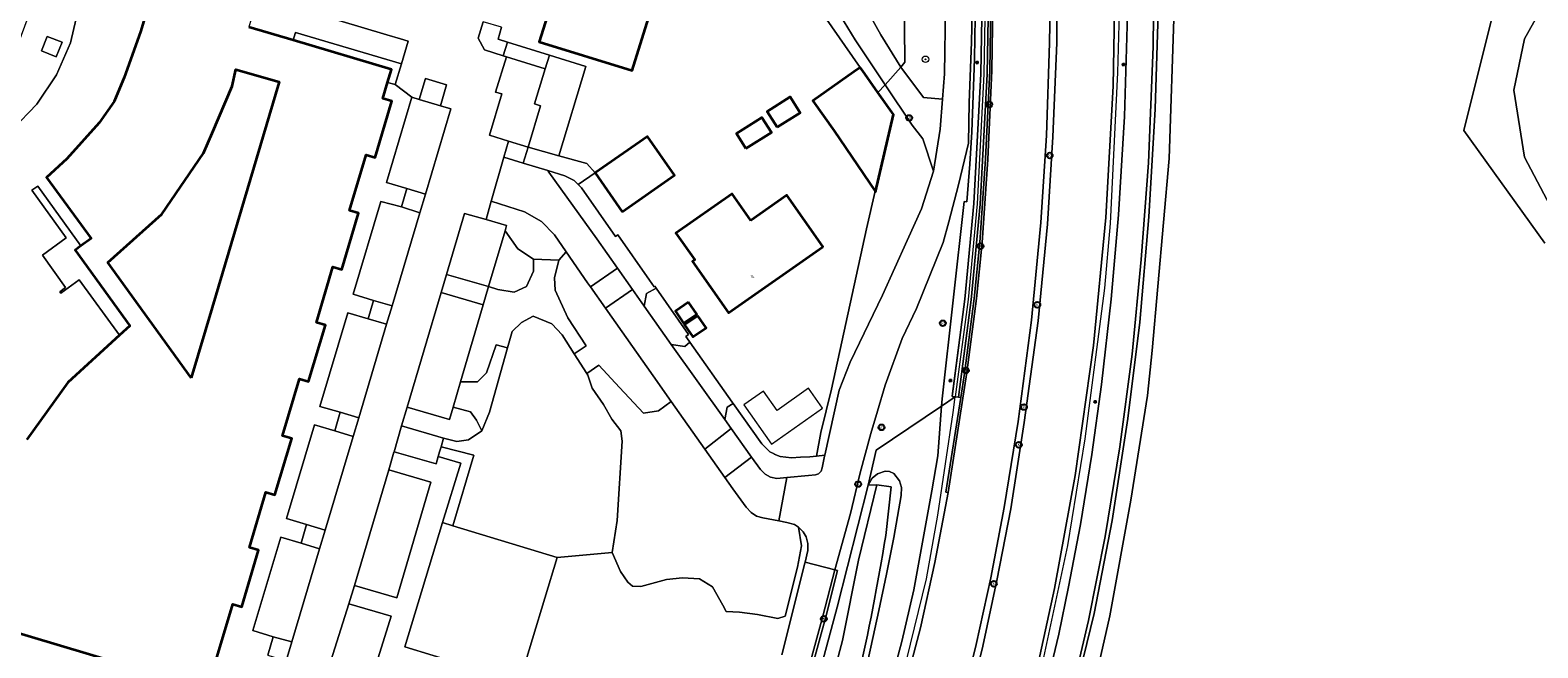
# Model space of a CAD drawing. Header units: metres. Extents: x 73718 to 76933, y 443658 to 446696.
# Tile 91 of 161: x 74978 to 75164, y 445774 to 445850. Entities that reach past the tile are written whole.
import ezdxf
from ezdxf.enums import TextEntityAlignment as Align

# ---------------------------------------------------------------- set-up
doc = ezdxf.new("R2010")
doc.units = ezdxf.units.M
for name, color, linetype, lineweight in [('B-WE-GK-BESCHOEIING-G', 130, 'GK-BESCHOEIING-SO', 18), ('B-WE-GR-BEPLANTING_CULTUUR_BODEMBEDEKKER-GV', 90, 'Continuous', 18), ('B-WE-GR-BEPLANTING_CULTUUR_HEESTERS-GV', 90, 'Continuous', 18), ('B-WE-GR-BEPLANTING_CULTUUR_ROOS-GV', 90, 'Continuous', 18), ('B-WE-GR-BEPLANTING_CULTUUR_VASTE PLANTENVAK-GV', 90, 'Continuous', 18), ('B-WE-GR-BOOM-S', 90, 'Continuous', 25), ('B-WE-GR-GRAS-GV', 60, 'Continuous', 13), ('B-WE-IE-MEUBILAIR-S', 7, 'Continuous', 25), ('B-WE-IE-MEUBILAIR_WEGMEUBILAIR-G', 7, 'Continuous', 18), ('B-WE-IE-TERREINAFSCHEIDING_KUNSTMATIG_HEKWERK_RASTER-G', 30, 'IE-TERREINAFSCHEIDING_KUNSTMATIG-SO', 18), ('B-WE-KW-KUNSTWERK_GELUIDSWERING_SCHERM-G', 170, 'Continuous', 18), ('B-WE-OG-BEBOUWING-GV', 7, 'Continuous', 35), ('B-WE-OG-BEBOUWING-T18', 10, 'Continuous', 18), ('B-WE-OG-BEBOUWING_OVERBOUWING-GV', 7, 'Continuous', 18), ('B-WE-OG-TERREIN_BEGROEID-GV', 7, 'Continuous', 18), ('B-WE-OG-TERREIN_ERF-GV', 7, 'Continuous', 18), ('B-WE-OG-TERREIN_OEVER-GV', 7, 'Continuous', 18), ('B-WE-OG-WATER_SLOOT-GV', 120, 'Continuous', 18), ('B-WE-OG-WEG-GV', 7, 'Continuous', 18), ('B-WE-VH-GESLOTENVERHARDING_ASFALT-GV', 10, 'Continuous', 18), ('B-WE-VH-GESLOTENVERHARDING_BETON-GV', 10, 'Continuous', 18), ('B-WE-VH-GESLOTENVERHARDING_KUNSTSTOF-GV', 10, 'Continuous', 18), ('B-WE-VH-OPENVERHARDING_BETONELEMENT-GV', 30, 'Continuous', 18), ('B-WE-VH-OPENVERHARDING_BETONSTRAATSTEEN-GV', 30, 'Continuous', 18), ('B-WE-VH-OPENVERHARDING_SIERBESTRATING-GV', 30, 'Continuous', 18), ('B-WE-VH-OPENVERHARDING_STRAATBAKSTEEN-GV', 30, 'Continuous', 18), ('B-WE-VH-OPENVERHARDING_TEGEL-GV', 30, 'Continuous', 18)]:
    doc.layers.add(name, color=color, linetype=linetype, lineweight=lineweight)
doc.styles.add('NLCS-ISO', font='NLCS-ISO.ttf')
doc.styles.add('NLCS-ISO-M200-T18', font='NLCS-ISO.ttf', dxfattribs={"height": 0.36})
doc.linetypes.add('GK-BESCHOEIING-SO', pattern='A,18,-3,[1,NLCS.SHX,S=0.6,R=0,X=0,Y=0],-3', length=24)
doc.linetypes.add('IE-TERREINAFSCHEIDING_KUNSTMATIG-SO', pattern='A,4,[82,NLCS.SHX,S=0.75,R=90,X=0,Y=0],4,-2', length=10)

# ---------------------------------------------------------------- blocks, each defined once
blk = doc.blocks.new('SIE-MEUBILAIR_PAAL_VERKEERSBORD-SO')
blk.add_circle((0, 0), 1.8)
at = {"style": 'NLCS-ISO'}
blk.add_text('vb', height=1.8, dxfattribs=at).set_placement((0, 0), align=Align.MIDDLE_CENTER)
blk = doc.blocks.new('SIE-MEUBILAIR_PAAL_LICHTMAST-SO')
for points in [[(-0.62, 0), (-1, 0)], [(-0.71, 0.71), (-0.44, 0.44)], [(0, 1), (0, 0.62)], [(0.44, 0.44), (0.71, 0.71)], [(1, 0), (0.62, 0)], [(-0.71, -0.71), (-0.44, -0.44)], [(0, -0.62), (0, -1)], [(0.44, -0.44), (0.71, -0.71)]]:
    blk.add_lwpolyline(points)
blk.add_circle((0, 0), 0.5)
blk = doc.blocks.new('SIE-MEUBILAIR_PUT_KOLK-SO')
blk.add_circle((0, 0), 1.8)
at = {"style": 'NLCS-ISO'}
blk.add_text('K', height=1.8, dxfattribs=at).set_placement((0, 0), align=Align.MIDDLE_CENTER)
blk = doc.blocks.new('SIE-MEUBILAIR_PUT-SO')
blk.add_circle((0, 0), 1.8)
at = {"style": 'NLCS-ISO'}
blk.add_text('P', height=1.8, dxfattribs=at).set_placement((0, 0), align=Align.MIDDLE_CENTER)
blk = doc.blocks.new('SIE-MEUBILAIR_PUT_RIOOLPUT-SO')
blk.add_circle((0, 0), 1.8)
at = {"style": 'NLCS-ISO'}
blk.add_text('RI', height=1.8, dxfattribs=at).set_placement((0, 0), align=Align.MIDDLE_CENTER)
blk = doc.blocks.new('SGR-BOOM_GBKN-SO')
at = {"linetype": 'ByBlock', "lineweight": 18}
h = blk.add_hatch(color=0, dxfattribs=at)
h.dxf.hatch_style = 1
edge = h.paths.add_edge_path()
edge.add_arc((0, 0), 0.25, 0, 360)
at = {"color": 0, "linetype": 'ByBlock', "lineweight": 18}
for radius in [2, 0.25]:
    blk.add_circle((0, 0), radius, dxfattribs=at)
at = {"color": 0, "linetype": 'ByBlock', "lineweight": 18, "style": 'NLCS-ISO'}
blk.add_attdef('SOORT', (2.5, 0), '', height=1.5, dxfattribs=at)

msp = doc.modelspace()

# ---------------------------------------------------------------- linework, layer by layer
at = {"layer": 'B-WE-GK-BESCHOEIING-G', "flags": 128}
for points in [[(75120.504, 445909.013), (75116.606, 445906.42), (75117.655, 445893.752), (75118.347, 445879.726), (75118.688, 445864.966), (75118.653, 445852.324), (75118.045, 445833.914), (75115.928, 445810.199), (75115.389, 445804.652), (75113.332, 445791.759), (75110.706, 445777.499), (75108.28, 445766.791), (75101.044, 445739.062)], [(75081.992, 445793.664), (75079.728, 445784.371)], [(75083.077, 445787.419), (75083.744, 445793.411), (75081.992, 445793.664)]]:
    msp.add_lwpolyline(points, dxfattribs=at)
at = {"layer": 'B-WE-GR-BEPLANTING_CULTUUR_BODEMBEDEKKER-GV', "flags": 128}
for points in [[(75033.422, 445850.766), (75032.815, 445848.739), (75033.593, 445847.283), (75035.9, 445846.569), (75036.431, 445848.264), (75035.266, 445848.629), (75035.68, 445850.089)], [(74979.66, 445848.954), (74978.942, 445847.169), (74980.777, 445846.424), (74981.49, 445848.268)], [(75036.306, 445846.444), (75041.081, 445844.966), (75041.607, 445846.645), (75036.431, 445848.264), (75035.9, 445846.569)], [(75038.387, 445833.334), (75038.982, 445835.28), (75036.566, 445836.049), (75035.99, 445834.066)], [(75043.668, 445822.401), (75042.232, 445824.472), (75040.619, 445826.142), (75038.519, 445827.304), (75034.422, 445828.634), (75033.792, 445826.36), (75036.323, 445825.63), (75036.129, 445824.975), (75037.701, 445822.758), (75039.649, 445821.485), (75042.751, 445821.366)], [(75033.437, 445815.856), (75034.099, 445818.109), (75028.92, 445819.59), (75028.254, 445817.353)], [(75053.305, 445815.707), (75056.64, 445810.947), (75058.307, 445810.728), (75058.927, 445811.236), (75058.844, 445811.353), (75058.417, 445811.955), (75058.578, 445812.075), (75058.74, 445812.195), (75054.779, 445817.905), (75053.593, 445817.26)], [(75033.287, 445800.291), (75032.591, 445801.643), (75031.875, 445802.637), (75029.728, 445803.247), (75029.271, 445801.693), (75024.073, 445803.233), (75023.376, 445800.934), (75028.551, 445799.42), (75030.185, 445798.979), (75031.617, 445799.218)], [(75075.563, 445797.31), (75074.547, 445797.205), (75073.736, 445797.12), (75072.59, 445797.048), (75071.445, 445796.976), (75070.054, 445797.127), (75069.318, 445797.435), (75069.328, 445797.474), (75068.792, 445797.731), (75067.806, 445798.714), (75064.273, 445803.697), (75063.509, 445803.235), (75063.248, 445801.71), (75064.034, 445800.601), (75066.535, 445797.066), (75067.622, 445795.53), (75068.218, 445794.985), (75068.868, 445794.582), (75069.643, 445794.429), (75070.89, 445794.548), (75073.575, 445794.803), (75074.44, 445794.891), (75074.804, 445795.022), (75075.115, 445795.331), (75075.263, 445795.751), (75075.538, 445797.197)]]:
    msp.add_lwpolyline(points, close=True, dxfattribs=at)
at = {"layer": 'B-WE-GR-BEPLANTING_CULTUUR_HEESTERS-GV', "flags": 128}
for points in [[(75038.982, 445835.28), (75042.76, 445834.229), (75046.103, 445845.238), (75041.607, 445846.645), (75041.081, 445844.966), (75039.773, 445840.629), (75040.521, 445840.401)], [(75044.673, 445809.812), (75046.153, 445810.784), (75043.868, 445814.262), (75042.313, 445817.668), (75042.234, 445819.179), (75042.751, 445821.366), (75039.649, 445821.485), (75039.649, 445819.998), (75038.774, 445818.106), (75037.263, 445817.43), (75035.235, 445817.748), (75034.099, 445818.109), (75033.437, 445815.856), (75030.643, 445806.357), (75032.75, 445806.357), (75033.824, 445807.469), (75035.056, 445810.928), (75036.443, 445810.536), (75037.012, 445812.552), (75038.143, 445813.681), (75039.598, 445814.454), (75041.89, 445813.527), (75043.19, 445812.161)], [(75050.583, 445799.043), (75049.95, 445789.242), (75049.357, 445785.29), (75050.374, 445782.952), (75051.296, 445781.663), (75051.863, 445781.148), (75052.88, 445781.096), (75056.06, 445781.959), (75058.017, 445782.178), (75060.103, 445782.037), (75061.699, 445781.071), (75063, 445778.829), (75063.424, 445778.018), (75065.047, 445777.94), (75067.287, 445777.67), (75069.785, 445777.154), (75070.683, 445777.47), (75072.215, 445783.489), (75072.71, 445786.13), (75072.334, 445788.423), (75071.832, 445788.745), (75070.894, 445789.02), (75069.886, 445789.207), (75067.926, 445789.572), (75067.157, 445789.798), (75066.473, 445790.218), (75065.863, 445790.879), (75064.214, 445793.155), (75063.222, 445794.563), (75060.759, 445798.057), (75056.628, 445803.919), (75055.038, 445802.796), (75053.204, 445802.488), (75050.266, 445805.659), (75047.7, 445808.429), (75046.2, 445807.395), (75046.331, 445807.188), (75046.885, 445805.578), (75048.288, 445803.543), (75049.306, 445801.739), (75050.4, 445800.309)]]:
    msp.add_lwpolyline(points, close=True, dxfattribs=at)
at = {"layer": 'B-WE-GR-BEPLANTING_CULTUUR_ROOS-GV', "flags": 128}
for points in [[(75041.394, 445832.415), (75043.509, 445831.769), (75044.641, 445831.206), (75045.153, 445830.685), (75047.238, 445832.131), (75046.224, 445833.284), (75042.76, 445834.229), (75038.982, 445835.28), (75038.387, 445833.334)], [(75039.649, 445821.485), (75037.701, 445822.758), (75036.129, 445824.975), (75034.099, 445818.109), (75035.235, 445817.748), (75037.263, 445817.43), (75038.774, 445818.106), (75039.649, 445819.998)], [(75044.673, 445809.812), (75046.2, 445807.395), (75047.7, 445808.429), (75050.266, 445805.659), (75053.204, 445802.488), (75055.038, 445802.796), (75056.628, 445803.919), (75054.389, 445807.096), (75048.517, 445815.451), (75046.682, 445818.062), (75046.315, 445818.585), (75043.668, 445822.401), (75042.751, 445821.366), (75042.234, 445819.179), (75042.313, 445817.668), (75043.868, 445814.262), (75046.153, 445810.784)], [(75036.443, 445810.536), (75035.056, 445810.928), (75033.824, 445807.469), (75032.75, 445806.357), (75030.643, 445806.357), (75029.728, 445803.247), (75031.875, 445802.637), (75032.591, 445801.643), (75033.287, 445800.291), (75034.202, 445802.598)]]:
    msp.add_lwpolyline(points, close=True, dxfattribs=at)
at = {"layer": 'B-WE-GR-BEPLANTING_CULTUUR_VASTE PLANTENVAK-GV', "flags": 128}
for points in [[(75025.531, 445841.185), (75028.153, 445840.407), (75028.904, 445842.979), (75026.331, 445843.777)], [(75023.346, 445827.919), (75025.607, 445827.191), (75026.312, 445829.507), (75024.028, 445830.21)], [(75021.517, 445813.449), (75022.201, 445815.728), (75019.914, 445816.398), (75019.24, 445814.136)], [(75015.796, 445802.597), (75015.125, 445800.309), (75017.407, 445799.619), (75018.096, 445801.898)], [(75013.258, 445785.773), (75013.951, 445788.054), (75011.664, 445788.744), (75010.99, 445786.46)], [(75009.831, 445774.266), (75007.55, 445774.923), (75006.869, 445772.631), (75009.153, 445771.945)]]:
    msp.add_lwpolyline(points, close=True, dxfattribs=at)
at = {"layer": 'B-WE-GR-GRAS-GV', "flags": 128}
for points in [[(75079.733, 445853.858), (75079.672, 445853.955), (75079.661, 445853.94), (75077.055, 445852.247), (75079.308, 445848.524), (75083.004, 445843.006), (75084.967, 445845.159), (75082.495, 445849.161), (75080.745, 445852.233)], [(75082.125, 445842.041), (75083.004, 445843.006), (75079.308, 445848.524), (75077.055, 445852.247), (75075.472, 445851.488), (75079.942, 445845.14), (75080.218, 445844.749)]]:
    msp.add_lwpolyline(points, close=True, dxfattribs=at)
at = {"layer": 'B-WE-IE-MEUBILAIR_WEGMEUBILAIR-G', "flags": 128}
for points in [[(75083.039, 445697.14), (75085.675, 445708.754), (75088.516, 445720.345), (75091.88, 445732.024), (75097.281, 445751.32), (75100.31, 445762.742), (75102.219, 445770.608), (75105.524, 445786.188), (75107.696, 445799.338), (75110.098, 445817.918), (75110.805, 445825.879), (75111.714, 445844.505), (75112.085, 445857.859), (75111.86, 445873.843), (75111.408, 445885.871), (75109.938, 445905.831), (75108.736, 445917.751), (75107.341, 445928.357), (75105.366, 445941.524), (75103.24, 445953.348), (75101.904, 445959.871), (75100.01, 445969.042), (75098.206, 445976.83), (75096.252, 445984.606)], [(75091.421, 445802.561), (75091.667, 445804.508)], [(75045.733, 445639.804), (75047.382, 445644.039), (75049.721, 445651.674), (75054.668, 445668.218), (75060.132, 445686.189), (75067.173, 445709.124), (75072.225, 445725.64), (75078.882, 445747.331), (75083.679, 445763.924), (75088.12, 445782.068), (75089.511, 445789.904), (75091.421, 445802.561)]]:
    msp.add_lwpolyline(points, dxfattribs=at)
at = {"layer": 'B-WE-IE-TERREINAFSCHEIDING_KUNSTMATIG_HEKWERK_RASTER-G', "flags": 128}
msp.add_lwpolyline([(75094.88, 445872.29), (75095.008, 445858.24), (75094.763, 445844.325), (75093.92, 445828.347), (75092.799, 445816.544), (75091.23, 445804.566)], dxfattribs=at)
at = {"layer": 'B-WE-KW-KUNSTWERK_GELUIDSWERING_SCHERM-G', "flags": 128}
for points in [[(75051.61, 446032.01), (75053.698, 446026.916), (75060.279, 446008.806), (75064.839, 445994.684), (75069.719, 445978.452), (75073.854, 445963.9), (75077.891, 445949.07), (75079.867, 445940.549), (75081.311, 445933.36), (75082.206, 445928.286), (75083.21, 445921.882), (75083.906, 445916.369), (75084.67, 445908.465), (75085.254, 445899.123), (75085.465, 445889.496), (75085.347, 445854.439), (75085.43, 445845.8)], [(75095.32, 445872.294), (75095.448, 445858.238), (75095.202, 445844.309), (75094.359, 445828.315), (75093.237, 445816.495), (75091.667, 445804.508), (75089.974, 445803.365), (75081.914, 445797.921), (75080.905, 445793.62), (75077.105, 445778.57), (75068.781, 445747.682), (75059.383, 445712.955), (75044.363, 445658.984), (75042.227, 445651.418), (75038.93, 445639.741), (75036.845, 445631.996), (75035.881, 445627.763), (75032.206, 445610.094), (75028.107, 445593.431), (75024.175, 445579.671), (75021.512, 445571.126), (75020.205, 445567.473), (75019.707, 445566.082)]]:
    msp.add_lwpolyline(points, dxfattribs=at)
at = {"layer": 'B-WE-OG-BEBOUWING-GV', "flags": 128}
for points in [[(75054.635, 445853.862), (75051.47, 445854.827), (75051.41, 445854.551), (75044.941, 445856.541), (75044.137, 445853.893), (75042.266, 445854.47), (75040.336, 445848.3), (75051.807, 445844.762)], [(74997.415, 445806.84), (74987.137, 445821.074), (74993.807, 445827.042), (74998.936, 445834.544), (75000, 445837.038), (75002.464, 445842.815), (75002.943, 445844.873), (75008.275, 445843.338), (75000, 445815.528)], [(75081.777, 445829.891), (75081.837, 445829.803), (75084.031, 445839.332), (75082.125, 445842.041), (75080.218, 445844.749), (75079.942, 445845.14), (75079.131, 445844.569), (75074.103, 445841.029), (75076.725, 445837.304)], [(75069.706, 445837.751), (75072.529, 445839.544), (75071.294, 445841.487), (75068.472, 445839.694)], [(75065.845, 445835.113), (75068.985, 445837.107), (75067.8, 445838.972), (75064.661, 445836.977)], [(75050.577, 445827.339), (75057.028, 445831.833), (75053.689, 445836.602), (75047.239, 445832.131)], [(75066.443, 445826.268), (75064.129, 445829.555), (75057.211, 445824.685), (75059.525, 445821.398), (75059.234, 445821.193), (75063.699, 445814.85), (75075.309, 445823.022), (75075.337, 445823.042), (75075.32, 445823.066), (75070.872, 445829.385)], [(75058.768, 445816.185), (75057.135, 445815.071), (75058.139, 445813.6), (75059.772, 445814.715)], [(75059.918, 445814.493), (75058.284, 445813.378), (75059.288, 445811.907), (75060.922, 445813.022)]]:
    msp.add_lwpolyline(points, close=True, dxfattribs=at)
for points in [[(74991.952, 445852.106), (74991.168, 445849.513), (74989.157, 445843.881), (74987.912, 445840.913), (74986.055, 445838.29), (74982.099, 445833.858), (74979.565, 445831.539), (74985.087, 445824.039), (74983.831, 445823.13), (74983.116, 445822.613), (74989.861, 445813.272), (74988.6, 445812.118), (74982.215, 445806.278), (74977.168, 445799.227)], [(75000.51, 445772.08), (75002.547, 445778.944), (75003.659, 445778.614), (75005.724, 445785.574), (75004.612, 445785.904), (75006.646, 445792.759), (75007.758, 445792.429), (75009.815, 445799.36), (75008.703, 445799.69), (75010.794, 445806.736), (75011.906, 445806.406), (75013.969, 445813.357), (75012.857, 445813.687), (75014.891, 445820.541), (75016.003, 445820.211), (75018.066, 445827.162), (75016.954, 445827.492), (75018.988, 445834.346), (75020.1, 445834.016), (75022.16, 445840.957), (75021.048, 445841.287), (75021.642, 445843.288), (75022.118, 445844.892), (75010.019, 445848.482), (75004.532, 445850.109)], [(74969.691, 445777.299), (75000, 445768.248)]]:
    msp.add_lwpolyline(points, dxfattribs=at)
at = {"layer": 'B-WE-OG-BEBOUWING_OVERBOUWING-GV', "flags": 128}
msp.add_lwpolyline([(75075.288, 445803.11), (75073.561, 445805.559), (75069.712, 445802.814), (75068.001, 445805.203), (75065.596, 445803.508), (75069.001, 445798.678)], close=True, dxfattribs=at)
at = {"layer": 'B-WE-OG-TERREIN_BEGROEID-GV', "flags": 128}
for points in [[(75068.781, 445747.682), (75077.105, 445778.57), (75080.905, 445793.62), (75081.914, 445797.921), (75089.974, 445803.365), (75090.042, 445804.251), (75092.767, 445828.581), (75093.103, 445828.543), (75093.449, 445833.203), (75093.708, 445837.174), (75094.048, 445846.209), (75094.129, 445851.272), (75094.125, 445872.252), (75094.12, 445872.252), (75093.599, 445882.486), (75093.05, 445891.814), (75092.44, 445900.812), (75091.554, 445909.062), (75090.929, 445915.619), (75090.144, 445923.41), (75088.664, 445932.845), (75086.863, 445943.514), (75085.12, 445952.999), (75080.151, 445974.251)], [(75073.854, 445963.9), (75077.891, 445949.07), (75079.867, 445940.549), (75081.311, 445933.36), (75082.206, 445928.286), (75083.21, 445921.882), (75083.906, 445916.369), (75084.67, 445908.465), (75085.254, 445899.123), (75085.465, 445889.496), (75085.347, 445854.439), (75085.43, 445845.8), (75084.967, 445845.159), (75087.755, 445841.417), (75090.092, 445841.221), (75090.331, 445844.33), (75090.463, 445852.545), (75090.232, 445876.867), (75088.731, 445897.176), (75088.007, 445906.964), (75086.503, 445920.503), (75083.4, 445940.878), (75080.341, 445957.148), (75077.077, 445971.236)], [(75093.814, 445855.674), (75093.673, 445848.23), (75093.371, 445840.792), (75093.3, 445835.777), (75092.06, 445830.654), (75090.851, 445826.095), (75090.17, 445823.556), (75086.883, 445815.387), (75085.094, 445811.698), (75083.024, 445805.954), (75082.053, 445802.733), (75081.239, 445799.969), (75079.938, 445795.15), (75078.733, 445790.117), (75076.814, 445783.187), (75077.153, 445783.1), (75075.678, 445777.352), (75066.744, 445744.63)], [(75080.745, 445852.233), (75082.495, 445849.161), (75084.967, 445845.159), (75085.43, 445845.8), (75085.347, 445854.439)], [(75030.75, 445771.548), (75023.757, 445773.673), (75028.412, 445788.991), (75030.664, 445796.32), (75027.899, 445797.157), (75027.633, 445796.232), (75022.447, 445797.733), (75022.426, 445797.66), (75021.785, 445795.483), (75026.983, 445793.973), (75022.767, 445779.695), (75017.557, 445781.224), (75016.884, 445778.983), (75022.073, 445777.436), (75017.645, 445763.215)], [(75070.272, 445772.686), (75073.099, 445783.995), (75073.132, 445784.132), (75073.467, 445785.56), (75073.475, 445786.426), (75073.252, 445787.245), (75072.896, 445787.858), (75072.334, 445788.423), (75072.71, 445786.13), (75072.215, 445783.489), (75070.683, 445777.47), (75069.785, 445777.154), (75067.287, 445777.67), (75065.047, 445777.94), (75063.424, 445778.018), (75063, 445778.829), (75061.699, 445781.071), (75060.103, 445782.037), (75058.017, 445782.178), (75056.06, 445781.959), (75052.88, 445781.096), (75051.863, 445781.148), (75051.296, 445781.663), (75050.374, 445782.952), (75049.357, 445785.29), (75042.573, 445784.687), (75037.995, 445769.624)]]:
    msp.add_lwpolyline(points, dxfattribs=at)
for points in [[(75089.807, 445837.521), (75090.092, 445841.221), (75087.755, 445841.417), (75084.967, 445845.159), (75083.004, 445843.006), (75086.362, 445837.993), (75087.669, 445836.318), (75088.971, 445832.318)], [(75077.323, 445805.326), (75078.708, 445808.779), (75082.699, 445817.034), (75085.735, 445823.798), (75087.487, 445827.693), (75088.971, 445832.318), (75087.669, 445836.318), (75086.362, 445837.993), (75083.004, 445843.006), (75082.125, 445842.041), (75084.031, 445839.332), (75081.837, 445829.803), (75081.777, 445829.891), (75080.732, 445825.205), (75076.401, 445805.465), (75075.081, 445800.094), (75074.547, 445797.205), (75075.563, 445797.31)], [(75050.4, 445800.309), (75049.306, 445801.739), (75048.288, 445803.543), (75046.885, 445805.578), (75046.331, 445807.188), (75046.2, 445807.395), (75044.673, 445809.812), (75043.19, 445812.161), (75041.89, 445813.527), (75039.598, 445814.454), (75038.143, 445813.681), (75037.012, 445812.552), (75036.443, 445810.536), (75034.202, 445802.598), (75033.287, 445800.291), (75031.617, 445799.218), (75030.185, 445798.979), (75028.551, 445799.42), (75028.238, 445798.332), (75032.289, 445797.317), (75029.701, 445788.599), (75042.573, 445784.687), (75049.357, 445785.29), (75049.95, 445789.242), (75050.583, 445799.043)]]:
    msp.add_lwpolyline(points, close=True, dxfattribs=at)
at = {"layer": 'B-WE-OG-TERREIN_ERF-GV', "flags": 128}
for points in [[(75166.241, 445825.815), (75161.877, 445834.044), (75160.538, 445842.321), (75161.872, 445848.653), (75166.454, 445856.922)], [(75054.635, 445853.862), (75051.807, 445844.762), (75040.336, 445848.3), (75042.266, 445854.47)], [(75158.52, 445854.039), (75154.392, 445837.339), (75164.38, 445823.455)], [(75035.68, 445850.089), (75035.266, 445848.629), (75036.431, 445848.264), (75041.607, 445846.645), (75046.103, 445845.238), (75042.76, 445834.229), (75046.224, 445833.284), (75047.238, 445832.131), (75045.153, 445830.685), (75045.542, 445830.288), (75049.762, 445824.262), (75050.053, 445824.466), (75053.934, 445818.913), (75054.542, 445818.087), (75054.615, 445818.141), (75054.779, 445817.905), (75058.74, 445812.195), (75058.578, 445812.075), (75058.417, 445811.955), (75058.844, 445811.353), (75058.927, 445811.236), (75064.158, 445803.859), (75064.273, 445803.697), (75067.806, 445798.714), (75068.792, 445797.731), (75069.328, 445797.474), (75069.318, 445797.435), (75070.054, 445797.127), (75071.445, 445796.976), (75072.59, 445797.048), (75073.736, 445797.12), (75074.547, 445797.205), (75075.081, 445800.094), (75076.401, 445805.465), (75080.732, 445825.205), (75081.777, 445829.891), (75076.725, 445837.304), (75074.103, 445841.029), (75079.131, 445844.569), (75079.942, 445845.14), (75075.472, 445851.488)]]:
    msp.add_lwpolyline(points, dxfattribs=at)
for points in [[(75021.642, 445843.288), (75022.584, 445843.044), (75023.354, 445845.581), (75010.301, 445849.429), (75010.019, 445848.482), (75022.118, 445844.892)], [(74997.415, 445806.84), (75000, 445815.528), (75008.275, 445843.338), (75002.943, 445844.873), (75002.464, 445842.815), (75000, 445837.038), (74998.936, 445834.544), (74993.807, 445827.042), (74987.137, 445821.074)], [(75069.706, 445837.751), (75068.472, 445839.694), (75071.294, 445841.487), (75072.529, 445839.544)], [(75065.845, 445835.113), (75064.661, 445836.977), (75067.8, 445838.972), (75068.985, 445837.107)], [(75050.577, 445827.339), (75047.239, 445832.131), (75053.689, 445836.602), (75057.028, 445831.833)], [(74988.6, 445812.118), (74989.861, 445813.272), (74983.116, 445822.613), (74983.831, 445823.13), (74978.491, 445830.49), (74977.754, 445829.992), (74982.005, 445824.107), (74979.082, 445821.976), (74981.933, 445818.004), (74981.214, 445817.451), (74981.332, 445817.283), (74983.601, 445818.927)], [(75066.443, 445826.268), (75070.872, 445829.385), (75075.32, 445823.066), (75075.337, 445823.042), (75075.309, 445823.022), (75063.699, 445814.85), (75059.234, 445821.193), (75059.525, 445821.398), (75057.211, 445824.685), (75064.129, 445829.555)], [(75058.768, 445816.185), (75059.772, 445814.715), (75058.139, 445813.6), (75057.135, 445815.071)], [(75059.918, 445814.493), (75060.922, 445813.022), (75059.288, 445811.907), (75058.284, 445813.378)]]:
    msp.add_lwpolyline(points, close=True, dxfattribs=at)
at = {"layer": 'B-WE-OG-TERREIN_OEVER-GV', "flags": 128}
for points in [[(75116.716, 445853.197), (75116.335, 445839.964), (75115.541, 445826.689), (75114.416, 445813.696), (75112.946, 445801.823), (75111.007, 445789.265), (75108.776, 445777.794), (75106.497, 445768.348)], [(75108.28, 445766.791), (75110.706, 445777.499), (75113.332, 445791.759), (75115.389, 445804.652), (75115.928, 445810.199), (75118.045, 445833.914), (75118.653, 445852.324)], [(75079.728, 445784.371), (75081.992, 445793.664), (75080.905, 445793.62), (75077.105, 445778.57), (75068.781, 445747.682), (75067.861, 445744.281), (75059.383, 445712.955), (75056.646, 445703.121), (75044.363, 445658.984), (75042.227, 445651.418), (75038.93, 445639.741), (75036.845, 445631.996)], [(75056.303, 445679.717), (75061.48, 445697.682), (75066.968, 445717.541), (75075.914, 445751.272), (75077.051, 445755.729), (75078.154, 445760.194), (75079.224, 445764.668), (75080.261, 445769.149), (75081.264, 445773.639), (75082.233, 445778.135), (75083.169, 445782.639), (75084.071, 445787.149), (75084.977, 445792.319), (75085.044, 445793.306), (75084.774, 445794.136), (75084.066, 445795.03), (75083.536, 445795.309), (75083.005, 445795.333), (75082.058, 445794.999), (75081.418, 445794.461), (75080.905, 445793.62), (75081.992, 445793.664), (75083.744, 445793.411), (75083.077, 445787.419)], [(75038.035, 445627.975), (75039.95, 445635.075), (75042.854, 445644.488), (75043.745, 445647.927), (75050.035, 445670.978), (75052.972, 445682.542), (75058.331, 445701.67), (75061.635, 445713.804), (75062.548, 445718.171), (75068.558, 445739.788), (75077.746, 445774.438), (75079.728, 445784.371)]]:
    msp.add_lwpolyline(points, dxfattribs=at)
at = {"layer": 'B-WE-OG-TERREIN_OEVER-GV'}
msp.add_lwpolyline([(75083.077, 445787.419, -0.0355544), (75074.878, 445751.949)], format="xyb", dxfattribs=at)
at = {"layer": 'B-WE-OG-WATER_SLOOT-GV', "flags": 128}
for points in [[(75164.38, 445823.455), (75154.392, 445837.339), (75158.52, 445854.039), (75157.148, 445855.999), (75157.033, 445855.879), (75151.184, 445864.516), (75145.577, 445872.796), (75145.221, 445873.322), (75139.947, 445881.052), (75131.852, 445892.919), (75126.217, 445901.18), (75125.732, 445901.89), (75120.504, 445909.013), (75116.606, 445906.42), (75117.655, 445893.752), (75118.347, 445879.726), (75118.688, 445864.966), (75118.653, 445852.324), (75118.045, 445833.914), (75115.928, 445810.199), (75115.389, 445804.652), (75113.332, 445791.759), (75110.706, 445777.499), (75108.28, 445766.791)], [(75083.077, 445787.419), (75083.744, 445793.411), (75081.992, 445793.664), (75079.728, 445784.371), (75077.746, 445774.438), (75068.558, 445739.788), (75062.548, 445718.171), (75061.635, 445713.804), (75058.331, 445701.67), (75061.091, 445701.085), (75063.699, 445709.708)]]:
    msp.add_lwpolyline(points, dxfattribs=at)
at = {"layer": 'B-WE-OG-WATER_SLOOT-GV'}
msp.add_lwpolyline([(75074.878, 445751.949, 0.0355544), (75083.077, 445787.419)], format="xyb", dxfattribs=at)
at = {"layer": 'B-WE-OG-WEG-GV', "flags": 128}
for points in [[(75091.917, 445998.861), (75094.559, 445988.626), (75095.521, 445984.881), (75098.084, 445974.904), (75101.05, 445961.387), (75101.049, 445961.378), (75101.342, 445959.793), (75105.041, 445939.784), (75107.053, 445926.063), (75109.022, 445909.013), (75110.388, 445893.323), (75111.207, 445876.423), (75111.447, 445859.98), (75111.432, 445859.194), (75111.129, 445842.824), (75110.239, 445826.61), (75108.725, 445810.817), (75106.431, 445794.801), (75103.908, 445780.865), (75101.173, 445768.41)], [(75103.753, 445772.301), (75104.447, 445775.22), (75105.625, 445781.074), (75107.121, 445788.775), (75108.502, 445797.41), (75109.71, 445806.027), (75110.9, 445816.552), (75111.802, 445826.953), (75112.524, 445839.068), (75112.869, 445850.245), (75112.924, 445859.189), (75112.942, 445861.962), (75112.776, 445873.529), (75112.369, 445884.275), (75111.773, 445895.607), (75110.914, 445907.315), (75109.933, 445920.281), (75109.154, 445929.13), (75108.467, 445935.249), (75107.511, 445942.528), (75106.331, 445950.513), (75105.229, 445956.618), (75104.05, 445962.944)], [(75116.21, 445859.123), (75116.076, 445847.702), (75115.49, 445833.354), (75114.597, 445821.442), (75113.463, 445809.765), (75111.939, 445798.357), (75110.131, 445787.281), (75108.087, 445776.931), (75106.35, 445769.547)], [(75094.129, 445851.272), (75094.048, 445846.209), (75093.708, 445837.174), (75093.449, 445833.203), (75093.103, 445828.543), (75092.767, 445828.581), (75090.042, 445804.251), (75089.974, 445803.365), (75091.667, 445804.508), (75091.28, 445804.559), (75092.849, 445816.539), (75093.97, 445828.343), (75094.813, 445844.323), (75095.058, 445858.24)], [(75095.838, 445858.237), (75095.592, 445844.296), (75094.748, 445828.286), (75093.624, 445816.451), (75092.053, 445804.458), (75092.327, 445804.423), (75092.79, 445807.385), (75093.991, 445816.639), (75094.697, 445823.542), (75095.372, 445833.861), (75095.916, 445844.773), (75096.105, 445855.516)], [(75106.497, 445768.348), (75108.776, 445777.794), (75111.007, 445789.265), (75112.946, 445801.823), (75114.416, 445813.696), (75115.541, 445826.689), (75116.335, 445839.964), (75116.716, 445853.197)], [(75082.462, 445764.663), (75085.064, 445774.339), (75086.543, 445780.701), (75088.783, 445792.9), (75089.505, 445797.241), (75089.974, 445803.365), (75081.914, 445797.921), (75080.905, 445793.62), (75081.418, 445794.461), (75082.058, 445794.999), (75083.005, 445795.333), (75083.536, 445795.309), (75084.066, 445795.03), (75084.774, 445794.136), (75085.044, 445793.306), (75084.977, 445792.319), (75084.071, 445787.149), (75083.169, 445782.639), (75082.233, 445778.135), (75081.264, 445773.639), (75080.261, 445769.149)], [(75085.153, 445767.578), (75087.376, 445776.02), (75089.159, 445784.072), (75090.784, 445792.717), (75090.503, 445792.756), (75092.327, 445804.423), (75092.053, 445804.458), (75091.667, 445804.508), (75089.974, 445803.365), (75089.505, 445797.241), (75088.783, 445792.9), (75086.543, 445780.701), (75085.064, 445774.339), (75082.462, 445764.663)]]:
    msp.add_lwpolyline(points, dxfattribs=at)
at = {"layer": 'B-WE-VH-GESLOTENVERHARDING_ASFALT-GV', "flags": 128}
for points in [[(75243.353, 445912.032), (75242.611, 445916.881), (75221.42, 445902.108), (75207.544, 445892.609), (75194.533, 445883.55), (75193.231, 445882.643), (75184.604, 445878.371), (75183.179, 445877.503), (75181.436, 445876.898), (75180.689, 445876.689), (75177.838, 445876.316), (75175.394, 445876.772), (75167.191, 445869.853), (75167.695, 445868.854), (75168.396, 445865.541), (75168.194, 445861.619), (75166.454, 445856.922), (75161.872, 445848.653), (75160.538, 445842.321), (75161.877, 445834.044), (75166.241, 445825.815), (75166.773, 445825.176), (75168.544, 445823.05)], [(75092.046, 445765.05), (75094.242, 445773.951), (75096.039, 445782.172), (75097.688, 445790.873), (75099.405, 445801.446), (75101.047, 445813.958), (75102.231, 445825.999), (75102.896, 445836.729), (75103.294, 445848.172), (75103.472, 445859.433), (75103.476, 445859.716), (75096.358, 445859.864), (75096.32, 445855.563), (75096.176, 445844.756), (75095.663, 445833.757), (75094.964, 445823.528), (75094.264, 445816.629), (75093.076, 445807.516), (75090.784, 445792.717), (75089.159, 445784.072), (75087.376, 445776.02), (75085.153, 445767.578)], [(75066.407, 445744.722), (75075.34, 445777.442), (75076.814, 445783.187), (75073.132, 445784.132), (75073.099, 445783.995), (75070.272, 445772.686)]]:
    msp.add_lwpolyline(points, dxfattribs=at)
msp.add_lwpolyline([(75111.432, 445859.194), (75108.863, 445859.28), (75107.863, 445859.307), (75106.852, 445859.334), (75104.261, 445859.404), (75104.177, 445848.17), (75103.675, 445836.584), (75103.043, 445825.805), (75101.87, 445813.87), (75100.166, 445801.356), (75098.5, 445790.685), (75096.789, 445781.832), (75095.058, 445773.734), (75092.872, 445764.825), (75091.914, 445761.35), (75096.364, 445760.198), (75098.869, 445759.566), (75101.173, 445768.41), (75103.908, 445780.865), (75106.431, 445794.801), (75108.725, 445810.817), (75110.239, 445826.61), (75111.129, 445842.824)], close=True, dxfattribs=at)
at = {"layer": 'B-WE-VH-GESLOTENVERHARDING_BETON-GV', "flags": 128}
for points in [[(75093.013, 445961.103), (75093.49, 445958.703), (75095.498, 445948.604), (75097.397, 445937.439), (75099.247, 445924.51), (75100.738, 445912.045), (75102.075, 445897.675), (75102.914, 445883.319), (75103.338, 445870.869), (75103.476, 445859.716), (75103.472, 445859.433), (75103.294, 445848.172), (75102.896, 445836.729), (75102.231, 445825.999), (75101.047, 445813.958), (75099.405, 445801.446), (75097.688, 445790.873), (75096.039, 445782.172), (75094.242, 445773.951), (75092.046, 445765.05)], [(75092.872, 445764.825), (75095.058, 445773.734), (75096.789, 445781.832), (75098.5, 445790.685), (75100.166, 445801.356), (75101.87, 445813.87), (75103.043, 445825.805), (75103.675, 445836.584), (75104.177, 445848.17), (75104.261, 445859.404), (75104.263, 445859.662), (75104.122, 445870.849), (75103.75, 445883.452), (75102.883, 445897.861), (75101.513, 445912.179), (75100.104, 445924.696), (75098.233, 445937.462), (75096.336, 445948.763), (75094.288, 445958.814), (75093.801, 445961.2)]]:
    msp.add_lwpolyline(points, dxfattribs=at)
msp.add_lwpolyline([(75095.32, 445872.294), (75094.93, 445872.29), (75095.058, 445858.24), (75094.813, 445844.323), (75093.97, 445828.343), (75092.849, 445816.539), (75091.28, 445804.559), (75091.667, 445804.508), (75092.053, 445804.458), (75093.624, 445816.451), (75094.748, 445828.286), (75095.592, 445844.296), (75095.838, 445858.237), (75095.71, 445872.297)], close=True, dxfattribs=at)
at = {"layer": 'B-WE-VH-GESLOTENVERHARDING_KUNSTSTOF-GV', "flags": 128}
msp.add_lwpolyline([(75037.995, 445769.624), (75042.573, 445784.687), (75029.701, 445788.599), (75028.412, 445788.991), (75023.757, 445773.673), (75030.75, 445771.548), (75030.827, 445771.802)], close=True, dxfattribs=at)
at = {"layer": 'B-WE-VH-OPENVERHARDING_BETONELEMENT-GV', "flags": 128}
msp.add_lwpolyline([(75096.105, 445855.516), (75095.916, 445844.773), (75095.372, 445833.861), (75094.697, 445823.542), (75093.991, 445816.639), (75092.79, 445807.385), (75092.327, 445804.423), (75090.503, 445792.756), (75090.784, 445792.717), (75093.076, 445807.516), (75094.264, 445816.629), (75094.964, 445823.528), (75095.663, 445833.757), (75096.176, 445844.756), (75096.32, 445855.563)], dxfattribs=at)
msp.add_lwpolyline([(75044.493, 445663.283), (75044.832, 445663.196), (75049.337, 445680.089), (75055.279, 445702.611), (75055.597, 445703.775), (75066.742, 445744.62), (75066.744, 445744.63), (75075.678, 445777.352), (75077.153, 445783.1), (75076.814, 445783.187), (75075.34, 445777.442), (75066.407, 445744.722), (75054.941, 445702.702), (75048.999, 445680.179)], close=True, dxfattribs=at)
at = {"layer": 'B-WE-VH-OPENVERHARDING_BETONSTRAATSTEEN-GV', "flags": 128}
msp.add_lwpolyline([(75090.463, 445852.545), (75090.331, 445844.33), (75090.092, 445841.221), (75089.807, 445837.521), (75088.971, 445832.318), (75087.487, 445827.693), (75085.735, 445823.798), (75082.699, 445817.034), (75078.708, 445808.779), (75077.323, 445805.326), (75075.563, 445797.31), (75075.538, 445797.197), (75075.263, 445795.751), (75075.115, 445795.331), (75074.804, 445795.022), (75074.44, 445794.891), (75073.575, 445794.803), (75070.89, 445794.548), (75069.886, 445789.207), (75070.894, 445789.02), (75071.832, 445788.745), (75072.334, 445788.423), (75072.896, 445787.858), (75073.252, 445787.245), (75073.475, 445786.426), (75073.467, 445785.56), (75073.132, 445784.132), (75076.814, 445783.187), (75078.733, 445790.117), (75079.938, 445795.15), (75081.239, 445799.969), (75082.053, 445802.733), (75083.024, 445805.954), (75085.094, 445811.698), (75086.883, 445815.387), (75090.17, 445823.556), (75090.851, 445826.095), (75092.06, 445830.654), (75093.3, 445835.777), (75093.371, 445840.792), (75093.673, 445848.23), (75093.814, 445855.674)], dxfattribs=at)
at = {"layer": 'B-WE-VH-OPENVERHARDING_SIERBESTRATING-GV', "flags": 128}
for points in [[(74971.413, 445842.043), (74975.394, 445837.494), (74978.404, 445840.606), (74980.813, 445844.203), (74982.544, 445848.172), (74983.542, 445852.386), (74983.775, 445856.709), (74983.236, 445861.001), (74977.382, 445859.963), (74977.814, 445856.821), (74977.678, 445853.533), (74977.151, 445850.977), (74976.152, 445848.276), (74974.732, 445845.754), (74973.227, 445843.815)], [(74979.66, 445848.954), (74981.49, 445848.268), (74980.777, 445846.424), (74978.942, 445847.169)], [(75036.306, 445846.444), (75034.959, 445842.095), (75035.739, 445841.857), (75034.218, 445836.798), (75036.566, 445836.049), (75038.982, 445835.28), (75040.521, 445840.401), (75039.773, 445840.629), (75041.081, 445844.966)], [(75025.531, 445841.185), (75024.645, 445841.449), (75021.519, 445830.933), (75024.028, 445830.21), (75026.312, 445829.507), (75029.439, 445840.027), (75028.153, 445840.407)], [(75023.346, 445827.919), (75020.815, 445828.616), (75017.408, 445817.152), (75019.914, 445816.398), (75022.201, 445815.728), (75025.607, 445827.191)], [(75033.792, 445826.36), (75031.148, 445827.123), (75028.92, 445819.59), (75034.099, 445818.109), (75036.129, 445824.975), (75036.323, 445825.63)], [(75033.437, 445815.856), (75028.254, 445817.353), (75024.073, 445803.233), (75029.271, 445801.693), (75029.728, 445803.247), (75030.643, 445806.357)], [(75021.517, 445813.449), (75019.24, 445814.136), (75016.724, 445814.869), (75013.302, 445803.319), (75015.796, 445802.597), (75018.096, 445801.898)], [(75015.125, 445800.309), (75012.617, 445801.051), (75009.16, 445789.486), (75011.664, 445788.744), (75013.951, 445788.054), (75017.407, 445799.619)], [(75066.535, 445797.066), (75064.034, 445800.601), (75060.759, 445798.057), (75063.222, 445794.563)], [(75017.557, 445781.224), (75022.767, 445779.695), (75026.983, 445793.973), (75021.785, 445795.483)], [(75009.831, 445774.266), (75013.258, 445785.773), (75010.99, 445786.46), (75008.466, 445787.201), (75005.04, 445775.693), (75007.55, 445774.923)], [(75016.884, 445778.983), (75012.398, 445764.784), (75017.645, 445763.215), (75022.073, 445777.436)]]:
    msp.add_lwpolyline(points, close=True, dxfattribs=at)
at = {"layer": 'B-WE-VH-OPENVERHARDING_STRAATBAKSTEEN-GV', "flags": 128}
for points in [[(75012.865, 445851.743), (75021.535, 445849.135), (75023.221, 445848.648), (75024.19, 445848.37), (75023.354, 445845.581), (75022.584, 445843.044), (75024.645, 445841.449), (75025.531, 445841.185), (75026.331, 445843.777), (75028.904, 445842.979), (75028.153, 445840.407), (75029.439, 445840.027), (75026.312, 445829.507), (75025.607, 445827.191), (75022.201, 445815.728), (75021.517, 445813.449), (75018.096, 445801.898), (75017.407, 445799.619), (75013.951, 445788.054), (75013.258, 445785.773), (75009.831, 445774.266), (75009.153, 445771.945)], [(75012.398, 445764.784), (75016.884, 445778.983), (75017.557, 445781.224), (75021.785, 445795.483), (75022.426, 445797.66), (75022.447, 445797.733), (75023.376, 445800.934), (75024.073, 445803.233), (75028.254, 445817.353), (75028.92, 445819.59), (75031.148, 445827.123), (75033.792, 445826.36), (75034.422, 445828.634), (75034.456, 445828.757), (75035.99, 445834.066), (75036.566, 445836.049), (75034.218, 445836.798), (75035.739, 445841.857), (75034.959, 445842.095), (75036.306, 445846.444), (75035.9, 445846.569), (75033.593, 445847.283), (75032.815, 445848.739), (75033.422, 445850.766)], [(75000, 445768.248), (74969.691, 445777.299), (74964.635, 445778.243), (74962, 445779.038), (74959.793, 445771.299)]]:
    msp.add_lwpolyline(points, dxfattribs=at)
for points in [[(75046.682, 445818.062), (75050.001, 445820.379), (75047.442, 445823.998), (75041.552, 445832.196), (75041.394, 445832.415), (75038.387, 445833.334), (75035.99, 445834.066), (75034.456, 445828.757), (75034.422, 445828.634), (75038.519, 445827.304), (75040.619, 445826.142), (75042.232, 445824.472), (75043.668, 445822.401), (75046.315, 445818.585)], [(75051.865, 445817.743), (75048.517, 445815.451), (75054.389, 445807.096), (75056.628, 445803.919), (75060.759, 445798.057), (75064.034, 445800.601), (75063.248, 445801.71), (75056.64, 445810.947), (75053.305, 445815.707)], [(75067.622, 445795.53), (75066.535, 445797.066), (75063.222, 445794.563), (75064.214, 445793.155), (75065.863, 445790.879), (75066.473, 445790.218), (75067.157, 445789.798), (75067.926, 445789.572), (75069.886, 445789.207), (75070.89, 445794.548), (75069.643, 445794.429), (75068.868, 445794.582), (75068.218, 445794.985)]]:
    msp.add_lwpolyline(points, close=True, dxfattribs=at)
at = {"layer": 'B-WE-VH-OPENVERHARDING_TEGEL-GV', "flags": 128}
for points in [[(75116.21, 445859.123), (75112.924, 445859.189), (75112.869, 445850.245), (75112.524, 445839.068), (75111.802, 445826.953), (75110.9, 445816.552), (75109.71, 445806.027), (75108.502, 445797.41), (75107.121, 445788.775), (75105.625, 445781.074), (75104.447, 445775.22), (75103.753, 445772.301), (75102.325, 445766.878), (75100.275, 445759.14), (75102.291, 445758.604), (75103.372, 445758.287), (75106.35, 445769.547), (75108.087, 445776.931), (75110.131, 445787.281), (75111.939, 445798.357), (75113.463, 445809.765), (75114.597, 445821.442), (75115.49, 445833.354), (75116.076, 445847.702)], [(74992.65, 445854.681), (75000, 445852.507), (75004.812, 445851.083), (75004.532, 445850.109), (75010.019, 445848.482), (75010.301, 445849.429), (75023.354, 445845.581), (75024.19, 445848.37), (75023.221, 445848.648), (75021.535, 445849.135), (75012.865, 445851.743), (75011.218, 445852.207), (75005.597, 445853.859), (75003.955, 445854.341), (74995.179, 445857.004), (74993.505, 445857.456), (74992.994, 445855.843)], [(75050.001, 445820.379), (75051.865, 445817.743), (75053.305, 445815.707), (75053.593, 445817.26), (75054.779, 445817.905), (75054.615, 445818.141), (75054.542, 445818.087), (75053.934, 445818.913), (75050.053, 445824.466), (75049.762, 445824.262), (75045.542, 445830.288), (75045.153, 445830.685), (75044.641, 445831.206), (75043.509, 445831.769), (75041.394, 445832.415), (75041.552, 445832.196), (75047.442, 445823.998)], [(75050.001, 445820.379), (75046.682, 445818.062), (75048.517, 445815.451), (75051.865, 445817.743)], [(75058.927, 445811.236), (75058.307, 445810.728), (75056.64, 445810.947), (75063.248, 445801.71), (75063.509, 445803.235), (75064.273, 445803.697), (75064.158, 445803.859)], [(75023.376, 445800.934), (75022.447, 445797.733), (75027.633, 445796.232), (75027.899, 445797.157), (75028.056, 445797.701), (75028.238, 445798.332), (75028.551, 445799.42)], [(75027.899, 445797.157), (75030.664, 445796.32), (75028.412, 445788.991), (75029.701, 445788.599), (75032.289, 445797.317), (75028.238, 445798.332), (75028.056, 445797.701)]]:
    msp.add_lwpolyline(points, close=True, dxfattribs=at)
for points in [[(74983.542, 445852.386), (74982.544, 445848.172), (74980.813, 445844.203), (74978.404, 445840.606), (74975.394, 445837.494)], [(74977.168, 445799.227), (74982.215, 445806.278), (74988.6, 445812.118), (74983.601, 445818.927), (74981.332, 445817.283), (74981.214, 445817.451), (74981.933, 445818.004), (74979.082, 445821.976), (74982.005, 445824.107), (74977.754, 445829.992), (74978.491, 445830.49), (74983.831, 445823.13), (74985.087, 445824.039), (74979.565, 445831.539), (74982.099, 445833.858), (74986.055, 445838.29), (74987.912, 445840.913), (74989.157, 445843.881), (74991.168, 445849.513), (74991.952, 445852.106)], [(75006.869, 445772.631), (75007.55, 445774.923), (75005.04, 445775.693), (75008.466, 445787.201), (75010.99, 445786.46), (75011.664, 445788.744), (75009.16, 445789.486), (75012.617, 445801.051), (75015.125, 445800.309), (75015.796, 445802.597), (75013.302, 445803.319), (75016.724, 445814.869), (75019.24, 445814.136), (75019.914, 445816.398), (75017.408, 445817.152), (75020.815, 445828.616), (75023.346, 445827.919), (75024.028, 445830.21), (75021.519, 445830.933), (75024.645, 445841.449), (75022.584, 445843.044), (75021.642, 445843.288), (75021.048, 445841.287), (75022.16, 445840.957), (75020.1, 445834.016), (75018.988, 445834.346), (75016.954, 445827.492), (75018.066, 445827.162), (75016.003, 445820.211), (75014.891, 445820.541), (75012.857, 445813.687), (75013.969, 445813.357), (75011.906, 445806.406), (75010.794, 445806.736), (75008.703, 445799.69), (75009.815, 445799.36), (75007.758, 445792.429), (75006.646, 445792.759), (75004.612, 445785.904), (75005.724, 445785.574), (75003.659, 445778.614), (75002.547, 445778.944), (75000.51, 445772.08)]]:
    msp.add_lwpolyline(points, dxfattribs=at)

# ---------------------------------------------------------------- block references
at = {"layer": 'B-WE-GR-BOOM-S', "xscale": 0.2, "yscale": 0.2, "zscale": 0.2}
msp.add_blockref('SGR-BOOM_GBKN-SO', (75087.995, 445846.134), dxfattribs=at)
at = {"layer": 'B-WE-IE-MEUBILAIR-S', "xscale": 0.2, "yscale": 0.2, "zscale": 0.2}
for name, p in [('SIE-MEUBILAIR_PAAL_LICHTMAST-SO', (75094.349, 445845.755)), ('SIE-MEUBILAIR_PAAL_LICHTMAST-SO', (75112.405, 445845.502)), ('SIE-MEUBILAIR_PUT_KOLK-SO', (75095.859, 445840.552)), ('SIE-MEUBILAIR_PUT_RIOOLPUT-SO', (75085.985, 445838.898)), ('SIE-MEUBILAIR_PUT_KOLK-SO', (75103.312, 445834.272)), ('SIE-MEUBILAIR_PUT_KOLK-SO', (75094.764, 445823.092)), ('SIE-MEUBILAIR_PUT_KOLK-SO', (75101.78, 445815.86)), ('SIE-MEUBILAIR_PUT_RIOOLPUT-SO', (75090.123, 445813.574)), ('SIE-MEUBILAIR_PAAL_LICHTMAST-SO', (75091.058, 445806.514)), ('SIE-MEUBILAIR_PUT_KOLK-SO', (75092.976, 445807.769)), ('SIE-MEUBILAIR_PUT-SO', (75100.142, 445803.245)), ('SIE-MEUBILAIR_PAAL_LICHTMAST-SO', (75108.914, 445803.879)), ('SIE-MEUBILAIR_PAAL_VERKEERSBORD-SO', (75082.558, 445800.742)), ('SIE-MEUBILAIR_PUT_KOLK-SO', (75099.503, 445798.59)), ('SIE-MEUBILAIR_PUT_KOLK-SO', (75079.685, 445793.75)), ('SIE-MEUBILAIR_PUT_KOLK-SO', (75096.427, 445781.439)), ('SIE-MEUBILAIR_PUT_KOLK-SO', (75075.454, 445777.131))]:
    msp.add_blockref(name, p, dxfattribs=at)

# ---------------------------------------------------------------- texts
at = {"layer": 'B-WE-OG-BEBOUWING-T18', "style": 'NLCS-ISO-M200-T18'}
msp.add_text('14', height=0.36, dxfattribs=at).set_placement((75066.63, 445819.36), align=Align.MIDDLE)

doc.saveas('drawing.dxf')
